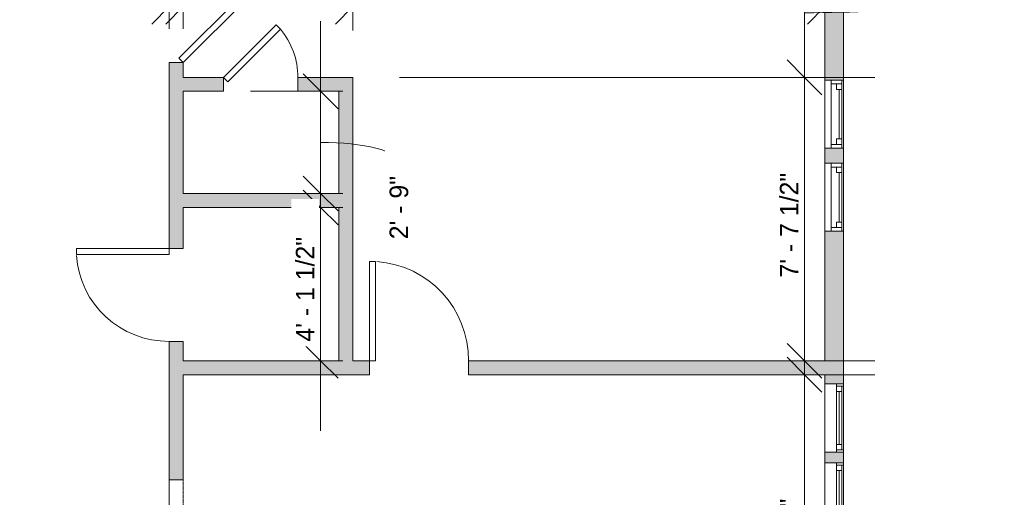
# Model space of a CAD drawing. Header units: inches. Extents: x -481 to 700, y -448 to 1032.
# Tile 9 of 17: x 382 to 700, y 184 to 339. Entities that reach past the tile are written whole.
import ezdxf

# ---------------------------------------------------------------- set-up
doc = ezdxf.new("R2010")
doc.units = ezdxf.units.IN
doc.header["$MEASUREMENT"] = 0
doc.linetypes.add('Overhead', pattern=[0.15625, 0.09375, -0.0625])
for name, color, linetype, lineweight in [('A-ANNO-DIMS', 211, 'Continuous', 9), ('A-ANNO-DIMS-192', 211, 'Continuous', 9), ('A-DETL-GENF', 92, 'Overhead', 9), ('A-DETL-MEDM', 90, 'Continuous', 9), ('A-DOOR', 31, 'Continuous', 9), ('A-GLAZ', 151, 'Continuous', 9), ('A-WALL', 90, 'Continuous', 9), ('A-WALL-PATT', 111, 'Continuous', 9)]:
    doc.layers.add(name, color=color, linetype=linetype, lineweight=lineweight)
doc.styles.add('Inter', font='txt', dxfattribs={"height": 6})
doc.dimstyles.new('Linear_-_1_32__Inter__Imperial__SMALL', dxfattribs={"dimscale": 12, "dimtxt": 7.948799, "dimasz": 0.9375, "dimexe": 1.889764, "dimexo": 1.259843, "dimgap": 0, "dimtad": 1, "dimrnd": 0.25, "dimzin": 1, "dimdsep": 46, "dimlunit": 4, "dimtxsty": 'Inter', "dimblk1": 'OBLIQUE', "dimblk2": 'OBLIQUE', "dimsah": 1, "dimcen": 0.09, "dimdle": 1.889764, "dimazin": 0, "dimtfac": 1, "dimtdec": 4, "dimtix": 1, "dimtmove": 0, "dimatfit": 3, "dimfxl": 1, "dimtvp": 1, "dimtfill": 1, "dimfrac": 2, "dimtolj": 1, "dimtzin": 0, "dimarcsym": 2})
doc.dimstyles.new('Linear_-_1_32__Inter__Imperial__SMALL_1', dxfattribs={"dimscale": 12, "dimtxt": 7.948799, "dimasz": 0.9375, "dimexe": 1.889764, "dimexo": 1.259843, "dimgap": 0, "dimtad": 1, "dimrnd": 0.25, "dimzin": 1, "dimdsep": 46, "dimlunit": 4, "dimtxsty": 'Inter', "dimblk1": 'OBLIQUE', "dimblk2": 'OBLIQUE', "dimsah": 1, "dimcen": 0.09, "dimdle": 1.889764, "dimazin": 0, "dimtfac": 1, "dimtdec": 4, "dimtix": 1, "dimtmove": 1, "dimatfit": 3, "dimfxl": 1, "dimtvp": 1, "dimtfill": 1, "dimfrac": 2, "dimtolj": 1, "dimtzin": 0, "dimarcsym": 2})

# ---------------------------------------------------------------- blocks, each defined once
blk = doc.blocks.new('Planitar - Single Door_Flush Panel - 2_-8_ x 6_-8_ _45-4181439-Main Floor Dimension Plan')
at = {"layer": 'A-DOOR'}
for p, q in [((-6.63, 24.88), (-8.05, 23.46)), ((14.58, 0.83), (-8.05, 23.46)), ((16, 2.25), (-6.63, 24.88)), ((16, 2.25), (14.58, 0.83))]:
    blk.add_line(p, q, dxfattribs=at)
blk.add_arc((15.46, 2.55), 31.46, 138.347, 180.5387, dxfattribs=at)
blk = doc.blocks.new('Planitar - Single Door_Flush Panel - 2_-0_ x 6_-8_ _45-4181458-Main Floor Dimension Plan')
at = {"layer": 'A-DOOR'}
for p, q in [((10.58, -0.83), (-6.39, -17.8)), ((12, -2.25), (-4.97, -19.22)), ((12, -2.25), (10.58, -0.83)), ((-4.97, -19.22), (-6.39, -17.8))]:
    blk.add_line(p, q, dxfattribs=at)
blk.add_arc((11.46, -2.55), 23.46, 179.2776, 220.5099, dxfattribs=at)
blk = doc.blocks.new('Planitar - Single Door_Flush Panel - 2_-6_ x 6_-8_-4178312-Main Floor Dimension Plan')
at = {"layer": 'A-DOOR'}
for p, q in [((12.99, 2.25), (12.99, 32.25)), ((15, 32.25), (12.99, 32.25)), ((15, 2.25), (15, 32.25)), ((15, 2.25), (12.99, 2.25))]:
    blk.add_line(p, q, dxfattribs=at)
blk.add_arc((14.77, 2.55), 29.77, 93.991, 180.5775, dxfattribs=at)
blk = doc.blocks.new('Planitar - Single Door_Flush Panel - 2_-8_ x 6_-8_-4181316-Main Floor Dimension Plan')
at = {"layer": 'A-DOOR'}
for p, q in [((13.99, -2.25), (13.99, -34.25)), ((16, -2.25), (13.99, -2.25)), ((16, -2.25), (16, -34.25)), ((16, -34.25), (13.99, -34.25))]:
    blk.add_line(p, q, dxfattribs=at)
blk.add_arc((15.77, -2.55), 31.77, 179.4588, 266.1392, dxfattribs=at)
blk = doc.blocks.new('Planitar - Opening - 5_-0_ x 6_-8-4181496-Main Floor Dimension Plan')
at = {"layer": 'A-DETL-GENF'}
for p, q in [((29.68, 2.25), (-30.32, 2.25)), ((-30.32, -2.25), (29.68, -2.25))]:
    blk.add_line(p, q, dxfattribs=at)
at = {"layer": 'A-DETL-MEDM'}
for p, q in [((-30.32, 2.25), (-30.32, -2.25)), ((29.68, -2.25), (29.68, 2.25))]:
    blk.add_line(p, q, dxfattribs=at)
blk = doc.blocks.new('Planitar-Fixed - Default 1-4196570-Main Floor Dimension Plan')
at = {"layer": 'A-GLAZ'}
for p, q in [((-46, 3.51), (-45.25, 3.51)), ((-45.25, 3.51), (-46, 3.51)), ((-45.25, 3.51), (-45.25, 1.28)), ((-45.25, 3.51), (45.25, 3.51)), ((-45.25, 1.28), (-45.25, 3.51)), ((45.25, 3.51), (45.25, 1.28)), ((45.96, 3.51), (45.25, 3.51)), ((46, 3.51), (45.25, 3.51)), ((45.25, 3.51), (45.25, 1.28)), ((46, 1.28), (-46, 1.28)), ((-46, 1.28), (-46, -2.49)), ((-45.25, 3.01), (-43.52, 3.01)), ((-43.52, 3.01), (-45.25, 3.01)), ((-45.25, 3.01), (-45.25, 1.28)), ((-45.25, 1.28), (-43.52, 1.28)), ((-43.52, 3.01), (-43.52, 1.28)), ((-43.52, 3.01), (43.52, 3.01)), ((-43.52, 1.28), (-43.52, 3.01)), ((43.52, 3.01), (43.52, 1.28)), ((45.25, 3.01), (43.52, 3.01)), ((45.25, 3.01), (43.52, 3.01)), ((43.52, 3.01), (43.52, 1.28)), ((43.52, 1.28), (45.25, 1.28)), ((45.25, 1.28), (45.25, 3.01)), ((46, -2.49), (46, 1.28)), ((-46, -2.49), (46, -2.49)), ((-46, -2.49), (-44.74, -2.49)), ((46, -2.49), (44.74, -2.49))]:
    blk.add_line(p, q, dxfattribs=at)
at = {"layer": 'A-GLAZ', "lineweight": 18}
blk.add_line((-43.52, 2.15), (43.52, 2.15), dxfattribs=at)
blk = doc.blocks.new('Planitar-Fixed - Default 1-4196569-Main Floor Dimension Plan')
at = {"layer": 'A-GLAZ'}
for p, q in [((-11, 3.51), (-10.25, 3.51)), ((-10.25, 3.51), (-11, 3.51)), ((-10.25, 3.51), (-10.25, 1.28)), ((-10.25, 3.51), (10.25, 3.51)), ((-10.25, 1.28), (-10.25, 3.51)), ((10.25, 3.51), (10.25, 1.28)), ((10.96, 3.51), (10.25, 3.51)), ((11, 3.51), (10.25, 3.51)), ((10.25, 3.51), (10.25, 1.28)), ((11, 1.28), (-11, 1.28)), ((-11, 1.28), (-11, -2.49)), ((-10.25, 3.01), (-8.52, 3.01)), ((-8.52, 3.01), (-10.25, 3.01)), ((-10.25, 3.01), (-10.25, 1.28)), ((-10.25, 1.28), (-8.52, 1.28)), ((-8.52, 3.01), (-8.52, 1.28)), ((-8.52, 3.01), (8.52, 3.01)), ((-8.52, 1.28), (-8.52, 3.01)), ((8.52, 3.01), (8.52, 1.28)), ((10.25, 3.01), (8.52, 3.01)), ((10.25, 3.01), (8.52, 3.01)), ((8.52, 3.01), (8.52, 1.28)), ((8.52, 1.28), (10.25, 1.28)), ((10.25, 1.28), (10.25, 3.01)), ((11, -2.49), (11, 1.28)), ((-11, -2.49), (11, -2.49)), ((-11, -2.49), (-9.74, -2.49)), ((11, -2.49), (9.74, -2.49))]:
    blk.add_line(p, q, dxfattribs=at)
at = {"layer": 'A-GLAZ', "lineweight": 18}
blk.add_line((-8.52, 2.15), (8.52, 2.15), dxfattribs=at)
blk = doc.blocks.new('Planitar-Double-Hung-Single - Default 1-4196725-Main Floor Dimension Plan')
at = {"layer": 'A-GLAZ'}
for p, q in [((-11, 3), (-11, -3)), ((11, 3), (-11, 3)), ((-11, 2.5), (-8, 2.5)), ((-9.75, 2.5), (-9.75, -1)), ((-9.75, 0.75), (-8, 0.75)), ((-8, 2.5), (-1.1875, 2.5)), ((-8, 2.5), (-8, 0.75)), ((-1.1875, 2.5), (1.1875, 2.5)), ((1.1875, 2.5), (8, 2.5)), ((8, 2.5), (11, 2.5)), ((8, 2.5), (8, 0.75)), ((9.75, 0.75), (8, 0.75)), ((9.75, 2.5), (9.75, -1)), ((11, -3), (11, 3)), ((-11, -1), (-9.75, -1)), ((-11, -3), (11, -3)), ((9.75, -1), (-9.75, -1)), ((9.75, -1), (11, -1))]:
    blk.add_line(p, q, dxfattribs=at)
at = {"layer": 'A-GLAZ', "lineweight": 18}
blk.add_line((-8, 1.625), (8, 1.625), dxfattribs=at)
blk = doc.blocks.new('DIMBLOCK24-Main Floor Dimension Plan')
at = {"layer": 'A-ANNO-DIMS-192'}
for p, q in [((291.12, 335.66), (291.12, 365.5)), ((430.62, 335.66), (430.62, 365.5)), ((268.44, 342.83), (453.29, 342.83)), ((291.12, 342.83), (291.12, 335.66)), ((430.62, 342.83), (430.62, 335.66))]:
    blk.add_line(p, q, dxfattribs=at)
at = {"layer": 'A-ANNO-DIMS-192', "lineweight": 35}
for p, q in [((291.12, 342.83), (296.74, 348.45)), ((430.62, 342.83), (436.24, 348.45)), ((291.12, 342.83), (285.49, 337.2)), ((430.62, 342.83), (424.99, 337.2))]:
    blk.add_line(p, q, dxfattribs=at)
at = {"layer": 'A-ANNO-DIMS-192', "color": 0, "insert": (340.95, 350.81), "char_height": 6, "width": 47.812, "attachment_point": 1, "line_spacing_factor": 0.9936, "style": 'Inter', "bg_fill": 3, "box_fill_scale": 1.25, "bg_fill_color": 256, "bg_fill_true_color": 13158600, "bg_fill_transparency": 0}
blk.add_mtext('11\' - 7 1/2"', dxfattribs=at)
blk = doc.blocks.new('_Oblique')
at = {"color": 0, "linetype": 'ByBlock', "lineweight": -2}
blk.add_line((-0.5, -0.5), (0.5, 0.5), dxfattribs=at)
blk = doc.blocks.new('DIMBLOCK25-Main Floor Dimension Plan')
at = {"layer": 'A-ANNO-DIMS-192'}
for p, q in [((435.12, 335.66), (435.12, 365.5)), ((489.87, 335.1), (489.87, 365.5)), ((412.44, 342.83), (489.87, 342.83)), ((435.12, 342.83), (435.12, 335.66)), ((489.87, 342.83), (489.87, 335.1))]:
    blk.add_line(p, q, dxfattribs=at)
at = {"layer": 'A-ANNO-DIMS-192', "lineweight": 35}
for p, q in [((435.12, 342.83), (440.74, 348.45)), ((489.87, 342.83), (495.49, 348.45)), ((435.12, 342.83), (429.49, 337.2)), ((489.87, 342.83), (484.24, 337.2))]:
    blk.add_line(p, q, dxfattribs=at)
at = {"layer": 'A-ANNO-DIMS-192', "color": 0, "insert": (442.07, 350.81), "char_height": 6, "width": 49.0043, "attachment_point": 1, "line_spacing_factor": 0.9936, "style": 'Inter', "bg_fill": 3, "box_fill_scale": 1.25, "bg_fill_color": 256, "bg_fill_true_color": 13158600, "bg_fill_transparency": 0}
blk.add_mtext('4\' - 6 3/4"', dxfattribs=at)
blk = doc.blocks.new('DIMBLOCK26-Main Floor Dimension Plan')
at = {"layer": 'A-ANNO-DIMS-192'}
for p, q in [((489.87, 335.1), (489.87, 365.5)), ((642.37, 335.66), (642.37, 365.5)), ((489.87, 342.83), (665.04, 342.83)), ((489.87, 342.83), (489.87, 335.1)), ((642.37, 342.83), (642.37, 335.66))]:
    blk.add_line(p, q, dxfattribs=at)
at = {"layer": 'A-ANNO-DIMS-192', "lineweight": 35}
for p, q in [((489.87, 342.83), (495.49, 348.45)), ((642.37, 342.83), (647.99, 348.45)), ((489.87, 342.83), (484.24, 337.2)), ((642.37, 342.83), (636.74, 337.2))]:
    blk.add_line(p, q, dxfattribs=at)
at = {"layer": 'A-ANNO-DIMS-192', "color": 0, "insert": (545.15, 350.81), "char_height": 6, "width": 50.3159, "attachment_point": 1, "line_spacing_factor": 0.9936, "style": 'Inter', "bg_fill": 3, "box_fill_scale": 1.25, "bg_fill_color": 256, "bg_fill_true_color": 13158600, "bg_fill_transparency": 0}
blk.add_mtext('12\' - 8 1/2"', dxfattribs=at)
blk = doc.blocks.new('DIMBLOCK61-Main Floor Dimension Plan')
at = {"layer": 'A-ANNO-DIMS-192'}
for p, q in [((635.78, 246.65), (635.78, 105.3)), ((628.62, 223.98), (658.46, 223.98)), ((635.78, 223.98), (628.62, 223.98)), ((464.99, 127.98), (658.46, 127.98)), ((635.78, 127.98), (464.99, 127.98))]:
    blk.add_line(p, q, dxfattribs=at)
at = {"layer": 'A-ANNO-DIMS-192', "lineweight": 35}
for p, q in [((635.78, 223.98), (630.16, 229.6)), ((635.78, 223.98), (641.41, 218.35)), ((635.78, 127.98), (630.16, 133.6)), ((635.78, 127.98), (641.41, 122.35))]:
    blk.add_line(p, q, dxfattribs=at)
at = {"layer": 'A-ANNO-DIMS-192', "color": 0, "insert": (627.8, 163.51), "char_height": 6, "width": 29.9272, "attachment_point": 1, "rotation": 90, "line_spacing_factor": 0.9936, "style": 'Inter', "bg_fill": 3, "box_fill_scale": 1.25, "bg_fill_color": 256, "bg_fill_true_color": 13158600, "bg_fill_transparency": 0}
blk.add_mtext('8\' - 0"', dxfattribs=at)
blk = doc.blocks.new('DIMBLOCK64-Main Floor Dimension Plan')
at = {"layer": 'A-ANNO-DIMS-192'}
for p, q in [((308.44, 384.4), (308.44, 105.3)), ((301.28, 361.73), (331.12, 361.73)), ((308.44, 361.73), (301.28, 361.73)), ((401.25, 127.98), (285.76, 127.98)), ((308.44, 127.98), (401.25, 127.98))]:
    blk.add_line(p, q, dxfattribs=at)
at = {"layer": 'A-ANNO-DIMS-192', "lineweight": 35}
for p, q in [((308.44, 361.73), (302.82, 367.35)), ((308.44, 361.73), (314.07, 356.1)), ((308.44, 127.98), (302.82, 133.6)), ((308.44, 127.98), (314.07, 122.35))]:
    blk.add_line(p, q, dxfattribs=at)
at = {"layer": 'A-ANNO-DIMS-192', "color": 0, "insert": (300.45, 222.94), "char_height": 6, "width": 52.5813, "attachment_point": 1, "rotation": 90, "line_spacing_factor": 0.9936, "style": 'Inter', "bg_fill": 3, "box_fill_scale": 1.25, "bg_fill_color": 256, "bg_fill_true_color": 13158600, "bg_fill_transparency": 0}
blk.add_mtext('19\' - 5 3/4"', dxfattribs=at)
blk = doc.blocks.new('DIMBLOCK65-Main Floor Dimension Plan')
at = {"layer": 'A-ANNO-DIMS-192'}
for p, q in [((635.78, 384.4), (635.78, 319.98)), ((628.62, 361.73), (658.46, 361.73)), ((635.78, 361.73), (628.62, 361.73)), ((504.99, 319.98), (658.46, 319.98)), ((635.78, 319.98), (504.99, 319.98))]:
    blk.add_line(p, q, dxfattribs=at)
at = {"layer": 'A-ANNO-DIMS-192', "lineweight": 35}
for p, q in [((635.78, 361.73), (630.16, 367.35)), ((635.78, 361.73), (641.41, 356.1)), ((635.78, 319.98), (630.16, 325.6)), ((635.78, 319.98), (641.41, 314.35))]:
    blk.add_line(p, q, dxfattribs=at)
at = {"layer": 'A-ANNO-DIMS-192'}
blk.add_ellipse((635.78, 348.1), major_axis=(-59.65, 0), ratio=0.121496, start_param=1.570796, end_param=3.141593, dxfattribs=at)
at = {"layer": 'A-ANNO-DIMS-192', "color": 0, "insert": (692.41, 348.1), "char_height": 6, "width": 48.5274, "attachment_point": 1, "rotation": 90, "line_spacing_factor": 0.9936, "style": 'Inter', "bg_fill": 3, "box_fill_scale": 1.25, "bg_fill_color": 256, "bg_fill_true_color": 13158600, "bg_fill_transparency": 0}
blk.add_mtext('3\' - 5 3/4"', dxfattribs=at)
blk = doc.blocks.new('DIMBLOCK66-Main Floor Dimension Plan')
at = {"layer": 'A-ANNO-DIMS-192', "lineweight": 35}
for p, q in [((635.78, 319.98), (630.16, 325.6)), ((635.78, 319.98), (641.41, 314.35)), ((635.78, 228.48), (630.16, 234.1)), ((635.78, 228.48), (641.41, 222.85))]:
    blk.add_line(p, q, dxfattribs=at)
at = {"layer": 'A-ANNO-DIMS-192'}
for p, q in [((504.99, 319.98), (658.46, 319.98)), ((635.78, 319.98), (504.99, 319.98)), ((635.78, 319.98), (635.78, 205.8)), ((628.62, 228.48), (658.46, 228.48)), ((635.78, 228.48), (628.62, 228.48))]:
    blk.add_line(p, q, dxfattribs=at)
at = {"layer": 'A-ANNO-DIMS-192', "color": 0, "insert": (627.8, 255.35), "char_height": 6, "width": 45.3082, "attachment_point": 1, "rotation": 90, "line_spacing_factor": 0.9936, "style": 'Inter', "bg_fill": 3, "box_fill_scale": 1.25, "bg_fill_color": 256, "bg_fill_true_color": 13158600, "bg_fill_transparency": 0}
blk.add_mtext('7\' - 7 1/2"', dxfattribs=at)
blk = doc.blocks.new('DIMBLOCK84-Main Floor Dimension Plan')
at = {"layer": 'A-ANNO-DIMS-192'}
for p, q in [((479.48, 259.8), (479.48, 338.15)), ((486.64, 315.48), (456.8, 315.48)), ((479.48, 315.48), (486.64, 315.48)), ((486.64, 282.48), (456.8, 282.48)), ((479.48, 282.48), (486.64, 282.48))]:
    blk.add_line(p, q, dxfattribs=at)
at = {"layer": 'A-ANNO-DIMS-192', "lineweight": 35}
for p, q in [((479.48, 315.48), (473.85, 321.1)), ((479.48, 315.48), (485.1, 309.85)), ((479.48, 282.48), (473.85, 288.1)), ((479.48, 282.48), (485.1, 276.85))]:
    blk.add_line(p, q, dxfattribs=at)
at = {"layer": 'A-ANNO-DIMS-192'}
blk.add_ellipse((479.48, 292.55), major_axis=(-25.3, 0), ratio=0.254021, start_param=3.141593, end_param=4.712389, dxfattribs=at)
at = {"layer": 'A-ANNO-DIMS-192', "color": 0, "insert": (501.76, 267.71), "char_height": 6, "width": 29.808, "attachment_point": 1, "rotation": 90, "line_spacing_factor": 0.9936, "style": 'Inter', "bg_fill": 3, "box_fill_scale": 1.25, "bg_fill_color": 256, "bg_fill_true_color": 13158600, "bg_fill_transparency": 0}
blk.add_mtext('2\' - 9"', dxfattribs=at)
blk = doc.blocks.new('DIMBLOCK85-Main Floor Dimension Plan')
at = {"layer": 'A-ANNO-DIMS-192'}
for p, q in [((479.48, 205.8), (479.48, 300.65)), ((486.64, 277.98), (456.8, 277.98)), ((479.48, 277.98), (486.64, 277.98)), ((486.64, 228.48), (456.8, 228.48)), ((479.48, 228.48), (486.64, 228.48))]:
    blk.add_line(p, q, dxfattribs=at)
at = {"layer": 'A-ANNO-DIMS-192', "lineweight": 35}
for p, q in [((479.48, 277.98), (473.85, 283.6)), ((479.48, 277.98), (485.1, 272.35)), ((479.48, 228.48), (473.85, 234.1)), ((479.48, 228.48), (485.1, 222.85))]:
    blk.add_line(p, q, dxfattribs=at)
at = {"layer": 'A-ANNO-DIMS-192', "color": 0, "insert": (471.49, 234.65), "char_height": 6, "width": 44.5928, "attachment_point": 1, "rotation": 90, "line_spacing_factor": 0.9936, "style": 'Inter', "bg_fill": 3, "box_fill_scale": 1.25, "bg_fill_color": 256, "bg_fill_true_color": 13158600, "bg_fill_transparency": 0}
blk.add_mtext('4\' - 1 1/2"', dxfattribs=at)

msp = doc.modelspace()

# ---------------------------------------------------------------- hatches: boundary and pattern name
at = {"layer": 'A-WALL-PATT'}
h = msp.add_hatch(color=9, dxfattribs=at)
h.paths.add_polyline_path([(432.964, 127.977), (435.117, 127.977), (435.117, 130.038), (430.617, 130.038), (430.617, 127.977)], flags=0)
h.paths.add_polyline_path([(432.964, 190.038), (435.117, 190.038), (435.117, 234.742), (430.617, 234.742), (430.617, 190.038)], flags=0)
h.paths.add_polyline_path([(432.964, 264.742), (435.117, 264.742), (435.117, 324.74), (430.617, 324.74), (430.617, 264.742)], flags=0)
h.paths.add_polyline_path([(430.617, 356.74), (435.117, 356.74), (435.117, 393.561), (430.617, 393.561), (430.617, 366.34)], flags=0)
h.paths.add_polyline_path([(435.117, 417.561), (435.117, 463.782), (430.617, 463.782), (430.617, 417.561), (432.964, 417.561)], flags=0)
h.paths.add_polyline_path([(430.617, 493.782), (435.117, 493.782), (435.117, 526.727), (430.617, 526.727)], flags=0)
h = msp.add_hatch(color=9, dxfattribs=at)
h.paths.add_polyline_path([(642.367, -218.773), (648.367, -218.773), (648.367, -207.278), (642.367, -207.278)], flags=0)
h.paths.add_polyline_path([(646.135, -147.278), (648.367, -147.278), (648.367, -125.773), (642.367, -125.773), (642.367, -147.278)], flags=0)
h.paths.add_polyline_path([(642.367, -107.773), (648.367, -107.773), (648.367, -103.918), (642.367, -103.918)], flags=0)
h.paths.add_polyline_path([(646.135, -13.918), (648.367, -13.918), (648.367, 103.504), (642.367, 103.504), (642.367, -13.918)], flags=0)
h.paths.add_polyline_path([(648.367, 195.504), (648.367, 199.007), (642.367, 199.007), (642.367, 195.504), (646.135, 195.504)], flags=0)
h.paths.add_polyline_path([(646.135, 221.007), (648.367, 221.007), (648.367, 270.266), (642.367, 270.266), (642.367, 221.007)], flags=0)
h.paths.add_polyline_path([(642.367, 292.266), (648.367, 292.266), (648.367, 297.093), (642.367, 297.093)], flags=0)
h.paths.add_polyline_path([(648.367, 319.093), (648.367, 361.727), (642.367, 361.727), (642.367, 319.093)], flags=0)
h = msp.add_hatch(color=9, dxfattribs=at)
h.paths.add_polyline_path([(485.367, 315.477), (485.367, 319.977), (472.113, 319.977), (472.113, 315.477)], flags=0)
h.paths.add_polyline_path([(448.113, 315.477), (448.113, 319.977), (435.117, 319.977), (435.117, 315.477)], flags=0)
for points in [[(485.367, 228.477), (489.867, 228.477), (489.867, 319.977), (485.367, 319.977), (485.367, 271.043)], [(485.367, 277.977), (485.367, 282.477), (435.117, 282.477), (435.117, 277.977)]]:
    msp.add_hatch(color=9, dxfattribs=at).paths.add_polyline_path(points, flags=0)
h = msp.add_hatch(color=9, dxfattribs=at)
h.paths.add_polyline_path([(642.367, 223.977), (642.367, 228.477), (527.227, 228.477), (527.227, 223.977), (586.785, 223.977)], flags=0)
h.paths.add_polyline_path([(495.227, 223.977), (495.227, 228.477), (435.117, 228.477), (435.117, 223.977)], flags=0)

# ---------------------------------------------------------------- linework, layer by layer
at = {"layer": 'A-WALL'}
for p, q in [((648.367, 319.093), (648.367, 369.251)), ((642.367, 361.727), (642.367, 319.093)), ((435.117, 324.74), (430.617, 324.74)), ((430.617, 324.74), (430.617, 264.742)), ((435.117, 319.977), (435.117, 324.74)), ((448.113, 319.977), (435.117, 319.977)), ((448.113, 315.477), (448.113, 319.977)), ((489.867, 319.977), (472.113, 319.977)), ((472.113, 319.977), (472.113, 315.477)), ((489.867, 228.477), (489.867, 319.977)), ((435.117, 315.477), (448.113, 315.477)), ((435.117, 282.477), (435.117, 315.477)), ((472.113, 315.477), (485.367, 315.477)), ((485.367, 315.477), (485.367, 282.477)), ((642.367, 297.093), (642.367, 292.266)), ((648.367, 292.266), (648.367, 297.093)), ((485.367, 282.477), (435.117, 282.477)), ((435.117, 277.977), (485.367, 277.977)), ((435.117, 264.742), (435.117, 277.977)), ((485.367, 277.977), (485.367, 228.477)), ((642.367, 270.266), (642.367, 228.477)), ((648.367, 221.007), (648.367, 270.266)), ((430.617, 264.742), (435.117, 264.742)), ((435.117, 234.742), (430.617, 234.742)), ((430.617, 234.742), (430.617, 190.038)), ((435.117, 228.477), (435.117, 234.742)), ((485.367, 228.477), (435.117, 228.477)), ((495.227, 228.477), (489.867, 228.477)), ((495.227, 223.977), (495.227, 228.477)), ((642.367, 228.477), (527.227, 228.477)), ((527.227, 228.477), (527.227, 223.977)), ((435.117, 223.977), (495.227, 223.977)), ((435.117, 190.038), (435.117, 223.977)), ((527.227, 223.977), (642.367, 223.977)), ((642.367, 223.977), (642.367, 221.007)), ((646.135, 221.007), (648.367, 221.007)), ((642.367, 199.007), (642.367, 195.504)), ((648.367, 199.007), (646.135, 199.007)), ((648.367, 195.504), (648.367, 199.007)), ((646.135, 195.504), (648.367, 195.504))]:
    msp.add_line(p, q, dxfattribs=at)

# ---------------------------------------------------------------- block references
at = {"layer": 'A-DOOR'}
for name, p, rotation in [('Planitar - Single Door_Flush Panel - 2_-8_ x 6_-8_ _45-4181439-Main Floor Dimension Plan', (432.867, 340.74), 270), ('Planitar - Single Door_Flush Panel - 2_-0_ x 6_-8_ _45-4181458-Main Floor Dimension Plan', (460.113, 317.727), 180), ('Planitar - Single Door_Flush Panel - 2_-6_ x 6_-8_-4178312-Main Floor Dimension Plan', (432.867, 249.742), 90), ('Planitar - Single Door_Flush Panel - 2_-8_ x 6_-8_-4181316-Main Floor Dimension Plan', (511.227, 226.227), 180), ('Planitar - Opening - 5_-0_ x 6_-8-4181496-Main Floor Dimension Plan', (432.867, 160.36), 90)]:
    msp.add_blockref(name, p, dxfattribs=dict(at, rotation=rotation))
at = {"layer": 'A-GLAZ', "rotation": 269.9999999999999}
for name, p in [('Planitar-Double-Hung-Single - Default 1-4196725-Main Floor Dimension Plan', (645.367, 308.093)), ('Planitar-Double-Hung-Single - Default 1-4196725-Main Floor Dimension Plan', (645.367, 281.266)), ('Planitar-Fixed - Default 1-4196569-Main Floor Dimension Plan', (644.856, 210.007)), ('Planitar-Fixed - Default 1-4196570-Main Floor Dimension Plan', (644.856, 149.504))]:
    msp.add_blockref(name, p, dxfattribs=at)

# ---------------------------------------------------------------- next in the draw order: dimensions: what is measured, and where the dimension line sits
at = {"layer": 'A-ANNO-DIMS'}
dim = msp.add_linear_dim(base=(430.617, 342.826), p1=(291.117, 350.781), p2=(430.617, 350.781), dimstyle='Linear_-_1_32__Inter__Imperial__SMALL', override={"dimpost": '<>', "dimfxl": 139.5}, dxfattribs=at)
dim.commit()
dim.dimension.update_dxf_attribs({"geometry": 'DIMBLOCK24-Main Floor Dimension Plan', "text_midpoint": (360.867, 346.418)})
dim = msp.add_linear_dim(base=(635.784, 127.977), p1=(643.739, 223.977), p2=(449.867, 127.977), angle=90, dimstyle='Linear_-_1_32__Inter__Imperial__SMALL', override={"dimpost": '<>', "dimfxl": 216.338048}, dxfattribs=at)
dim.commit()
dim.dimension.update_dxf_attribs({"geometry": 'DIMBLOCK61-Main Floor Dimension Plan', "text_midpoint": (632.703, 175.977)})

# ---------------------------------------------------------------- next in the draw order: dimensions: what is measured, and where the dimension line sits
dim = msp.add_linear_dim(base=(489.867, 342.826), p1=(435.117, 350.781), p2=(489.867, 319.977), dimstyle='Linear_-_1_32__Inter__Imperial__SMALL', override={"dimpost": '<>', "dimfxl": 62.820499}, dxfattribs=at)
dim.commit()
dim.dimension.update_dxf_attribs({"geometry": 'DIMBLOCK25-Main Floor Dimension Plan', "text_midpoint": (462.492, 346.418)})

# ---------------------------------------------------------------- next in the draw order: dimensions: what is measured, and where the dimension line sits
dim = msp.add_linear_dim(base=(308.441, 127.977), p1=(316.396, 361.727), p2=(416.367, 127.977), angle=90, dimstyle='Linear_-_1_32__Inter__Imperial__SMALL', override={"dimpost": '<>', "dimfxl": 254.23089}, dxfattribs=at)
dim.commit()
dim.dimension.update_dxf_attribs({"geometry": 'DIMBLOCK64-Main Floor Dimension Plan', "text_midpoint": (304.849, 244.852)})
dim = msp.add_linear_dim(base=(642.367, 342.826), p1=(489.867, 319.977), p2=(642.367, 350.781), dimstyle='Linear_-_1_32__Inter__Imperial__SMALL', override={"dimpost": '<>', "dimfxl": 155.579891}, dxfattribs=at)
dim.commit()
dim.dimension.update_dxf_attribs({"geometry": 'DIMBLOCK26-Main Floor Dimension Plan', "text_midpoint": (566.117, 346.418)})

# ---------------------------------------------------------------- next in the draw order: dimensions: what is measured, and where the dimension line sits
dim = msp.add_linear_dim(base=(635.784, 319.977), p1=(643.739, 361.727), p2=(489.867, 319.977), angle=90, dimstyle='Linear_-_1_32__Inter__Imperial__SMALL_1', override={"dimpost": '<>', "dimfxl": 159.434924}, dxfattribs=at)
dim.commit()
dim.dimension.update_dxf_attribs({"geometry": 'DIMBLOCK65-Main Floor Dimension Plan', "text_midpoint": (696.413, 372.363), "dimtype": 160, "text_rotation": 90})

# ---------------------------------------------------------------- next in the draw order: dimensions: what is measured, and where the dimension line sits
dim = msp.add_linear_dim(base=(635.784, 228.477), p1=(489.867, 319.977), p2=(643.739, 228.477), angle=90, dimstyle='Linear_-_1_32__Inter__Imperial__SMALL', override={"dimpost": '<>', "dimfxl": 179.021459}, dxfattribs=at)
dim.commit()
dim.dimension.update_dxf_attribs({"geometry": 'DIMBLOCK66-Main Floor Dimension Plan', "text_midpoint": (632.192, 274.227)})

# ---------------------------------------------------------------- next in the draw order: dimensions: what is measured, and where the dimension line sits
dim = msp.add_linear_dim(base=(479.479, 315.477), p1=(471.524, 282.477), p2=(471.524, 315.477), angle=90, dimstyle='Linear_-_1_32__Inter__Imperial__SMALL_1', override={"dimpost": '<>', "dimfxl": 33}, dxfattribs=at)
dim.commit()
dim.dimension.update_dxf_attribs({"geometry": 'DIMBLOCK84-Main Floor Dimension Plan', "text_midpoint": (505.756, 282.616), "dimtype": 160, "text_rotation": 90})

# ---------------------------------------------------------------- next in the draw order: dimensions: what is measured, and where the dimension line sits
dim = msp.add_linear_dim(base=(479.479, 277.977), p1=(471.524, 228.477), p2=(471.524, 277.977), angle=90, dimstyle='Linear_-_1_32__Inter__Imperial__SMALL', override={"dimpost": '<>', "dimfxl": 49.5}, dxfattribs=at)
dim.commit()
dim.dimension.update_dxf_attribs({"geometry": 'DIMBLOCK85-Main Floor Dimension Plan', "text_midpoint": (475.887, 253.227)})

doc.saveas('drawing.dxf')
